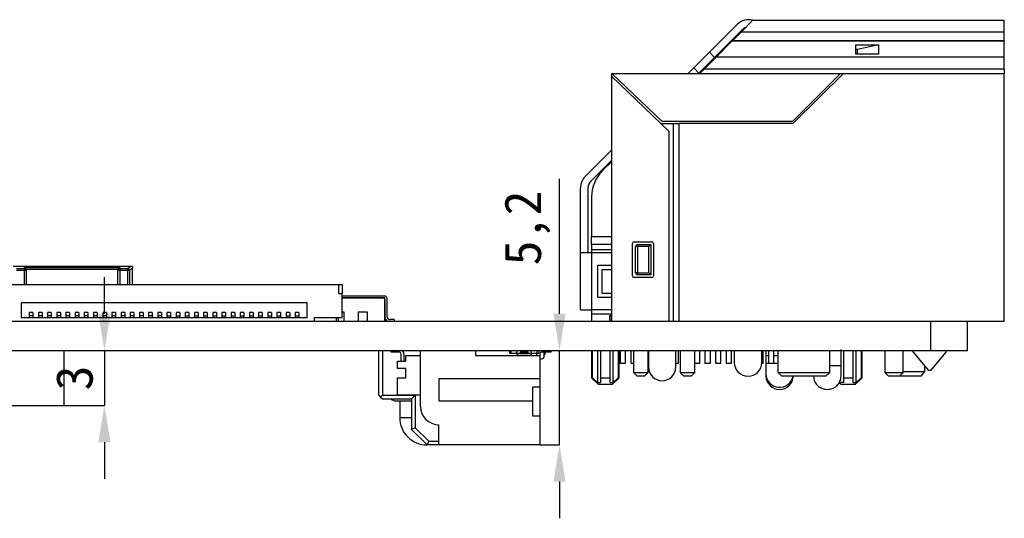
# Model space of a CAD drawing. Header units: millimetres. Extents: x 1603 to 1900, y 1655 to 2075.
# Tile 18 of 52: x 1717 to 1771, y 1747 to 1774. Entities that reach past the tile are written whole.
import ezdxf

# ---------------------------------------------------------------- set-up
doc = ezdxf.new("R2010")
doc.units = ezdxf.units.MM
doc.styles.add('黑体高度2mm', font='simhei.ttf', dxfattribs={"height": 2})
doc.dimstyles.new('红色高度2mm', dxfattribs={"dimtxt": 2, "dimasz": 2, "dimexe": 0, "dimexo": 0, "dimtad": 1, "dimdec": 1, "dimtxsty": '黑体高度2mm', "dimcen": 2.5, "dimclrd": 1, "dimclre": 1, "dimclrt": 1, "dimadec": 0, "dimazin": 0, "dimtfac": 1, "dimtdec": 1, "dimtmove": 0, "dimatfit": 3, "dimfxl": 1, "dimarcsym": 0})

# ---------------------------------------------------------------- blocks, each defined once
blk = doc.blocks.new('*D99')
at = {"color": 1, "lineweight": -2, "transparency": 16777216}
for p, q in [((1746.91, 1757.861), (1746.91, 1765.212)), ((1745.833, 1755.861), (1746.91, 1755.861)), ((1746.91, 1750.711), (1746.91, 1755.861)), ((1745.833, 1750.711), (1746.91, 1750.711)), ((1746.91, 1748.711), (1746.91, 1746.711))]:
    blk.add_line(p, q, dxfattribs=at)
at = {"color": 1, "transparency": 16777216}
for points in [[(1746.577, 1757.861), (1747.244, 1757.861), (1746.91, 1755.861)], [(1746.577, 1748.711), (1747.244, 1748.711), (1746.91, 1750.711)]]:
    blk.add_solid(points, dxfattribs=at)
at = {"layer": 'Defpoints', "color": 0, "transparency": 16777216}
for p in [(1745.833, 1755.861), (1746.91, 1755.861), (1745.833, 1750.711)]:
    blk.add_point(p, dxfattribs=at)
at = {"color": 1, "transparency": 16777216, "insert": (1745.162, 1762.537), "char_height": 2, "attachment_point": 5, "rotation": 90, "style": '黑体高度2mm'}
blk.add_mtext('5,2', dxfattribs=at)
blk = doc.blocks.new('*D102')
at = {"color": 1, "lineweight": -2, "transparency": 16777216}
for p, q in [((1722.104, 1757.861), (1722.104, 1759.861)), ((1719.91, 1755.861), (1722.104, 1755.861)), ((1722.104, 1755.861), (1722.104, 1752.861)), ((1719.91, 1752.861), (1722.104, 1752.861)), ((1722.104, 1750.861), (1722.104, 1748.861))]:
    blk.add_line(p, q, dxfattribs=at)
at = {"color": 1, "transparency": 16777216}
for points in [[(1721.77, 1757.861), (1722.437, 1757.861), (1722.104, 1755.861)], [(1721.77, 1750.861), (1722.437, 1750.861), (1722.104, 1752.861)]]:
    blk.add_solid(points, dxfattribs=at)
at = {"layer": 'Defpoints', "color": 0, "transparency": 16777216}
for p in [(1719.91, 1755.861), (1719.91, 1752.861), (1722.104, 1752.861)]:
    blk.add_point(p, dxfattribs=at)
at = {"color": 1, "transparency": 16777216, "insert": (1720.479, 1754.361), "char_height": 2, "attachment_point": 5, "rotation": 90, "style": '黑体高度2mm'}
blk.add_mtext('3', dxfattribs=at)

msp = doc.modelspace()

# ---------------------------------------------------------------- linework, layer by layer
at = {"color": 7, "linetype": 'Continuous', "lineweight": 25}
for p, q in [((1755.079, 1772.114), (1756.592, 1773.627)), ((1757.457, 1773.86), (1756.829, 1773.232)), ((1757.458, 1773.861), (1771.158, 1773.861)), ((1766.007, 1773.865), (1766.005, 1773.861)), ((1771.158, 1773.232), (1771.158, 1773.861)), ((1756.875, 1773.345), (1755.361, 1771.831)), ((1756.829, 1773.232), (1756.356, 1772.759)), ((1756.829, 1773.232), (1771.158, 1773.232)), ((1771.158, 1772.759), (1771.158, 1773.232)), ((1756.313, 1772.716), (1755.452, 1771.855)), ((1756.313, 1772.716), (1756.356, 1772.759)), ((1771.158, 1772.716), (1756.313, 1772.716)), ((1756.356, 1772.759), (1771.158, 1772.759)), ((1763.058, 1772.516), (1764.308, 1772.516)), ((1763.058, 1772.009), (1763.058, 1772.516)), ((1764.308, 1772.516), (1763.158, 1772.258)), ((1764.308, 1772.516), (1764.308, 1772.009)), ((1771.158, 1772.759), (1771.158, 1772.716)), ((1771.158, 1771.855), (1771.158, 1772.716)), ((1754.231, 1771.267), (1755.079, 1772.114)), ((1755.361, 1771.831), (1754.514, 1770.984)), ((1755.452, 1771.855), (1754.788, 1771.191)), ((1755.361, 1771.831), (1755.079, 1772.114)), ((1771.158, 1771.855), (1755.452, 1771.855)), ((1763.158, 1772.258), (1763.058, 1772.258)), ((1764.308, 1772.009), (1763.058, 1772.009)), ((1763.158, 1772.009), (1763.158, 1772.258)), ((1771.158, 1771.191), (1771.158, 1771.855)), ((1753.926, 1770.961), (1754.231, 1771.267)), ((1754.231, 1771.267), (1754.514, 1770.984)), ((1749.758, 1770.961), (1752.49, 1768.359)), ((1749.758, 1770.961), (1762.232, 1770.961)), ((1749.758, 1770.801), (1749.758, 1770.961)), ((1749.758, 1757.461), (1749.758, 1770.801)), ((1752.442, 1768.241), (1749.758, 1770.801)), ((1754.514, 1770.984), (1754.491, 1770.961)), ((1754.788, 1771.191), (1754.558, 1770.961)), ((1771.158, 1771.191), (1754.788, 1771.191)), ((1759.63, 1768.359), (1762.232, 1770.961)), ((1762.395, 1770.961), (1759.63, 1768.241)), ((1762.232, 1770.961), (1762.395, 1770.961)), ((1762.395, 1770.961), (1771.158, 1770.961)), ((1763.423, 1770.961), (1763.423, 1770.965)), ((1771.158, 1771.191), (1771.158, 1770.961)), ((1771.158, 1757.461), (1771.158, 1770.961)), ((1752.883, 1767.8), (1752.442, 1768.241)), ((1752.442, 1768.241), (1753.098, 1768.241)), ((1752.49, 1768.359), (1759.63, 1768.359)), ((1753.098, 1768.241), (1753.098, 1757.461)), ((1753.098, 1768.241), (1753.41, 1768.241)), ((1753.41, 1768.241), (1753.41, 1757.461)), ((1759.63, 1768.241), (1753.41, 1768.241)), ((1752.883, 1757.461), (1752.883, 1767.8)), ((1748.322, 1765.357), (1749.758, 1766.794)), ((1749.758, 1766.228), (1748.605, 1765.074)), ((1749.758, 1766.161), (1749.244, 1765.647)), ((1748.058, 1761.181), (1748.058, 1764.721)), ((1748.458, 1764.721), (1748.458, 1761.181)), ((1748.658, 1764.233), (1748.658, 1762.081)), ((1748.658, 1761.629), (1748.658, 1762.081)), ((1748.658, 1761.629), (1748.658, 1761.369)), ((1750.884, 1759.931), (1750.884, 1761.691)), ((1750.984, 1761.791), (1751.928, 1761.791)), ((1751.158, 1761.633), (1751.885, 1761.633)), ((1751.158, 1761.633), (1751.158, 1761.533)), ((1751.885, 1761.633), (1751.785, 1761.533)), ((1751.885, 1761.633), (1751.885, 1759.985)), ((1752.028, 1761.691), (1752.028, 1759.931)), ((1748.058, 1758.081), (1748.058, 1761.181)), ((1748.658, 1761.181), (1748.658, 1758.081)), ((1749.758, 1761.181), (1748.658, 1761.181)), ((1751.058, 1760.085), (1751.058, 1761.533)), ((1751.158, 1761.533), (1751.058, 1761.533)), ((1751.785, 1761.533), (1751.158, 1761.533)), ((1751.158, 1761.533), (1751.158, 1760.085)), ((1751.785, 1760.085), (1751.785, 1761.533)), ((1749.008, 1760.506), (1749.758, 1760.506)), ((1749.008, 1758.756), (1749.008, 1760.506)), ((1717.137, 1760.461), (1723.541, 1760.461)), ((1717.307, 1760.325), (1717.739, 1760.325)), ((1717.739, 1760.228), (1717.307, 1760.228)), ((1717.739, 1760.325), (1717.739, 1760.378)), ((1717.739, 1760.378), (1722.939, 1760.378)), ((1717.739, 1760.228), (1717.739, 1760.325)), ((1717.839, 1760.228), (1717.739, 1760.228)), ((1722.842, 1760.28), (1717.837, 1760.28)), ((1717.839, 1760.259), (1717.839, 1760.228)), ((1717.839, 1760.228), (1717.839, 1759.461)), ((1722.839, 1760.228), (1722.839, 1760.259)), ((1722.839, 1759.461), (1722.839, 1760.228)), ((1722.939, 1760.228), (1722.839, 1760.228)), ((1722.939, 1760.378), (1722.939, 1760.325)), ((1722.939, 1760.325), (1722.939, 1760.228)), ((1722.939, 1760.325), (1723.372, 1760.325)), ((1723.372, 1760.228), (1722.939, 1760.228)), ((1723.372, 1760.325), (1723.541, 1760.461)), ((1723.372, 1760.325), (1723.372, 1760.228)), ((1723.469, 1760.228), (1723.372, 1760.228)), ((1723.639, 1760.364), (1723.469, 1760.228)), ((1723.541, 1760.461), (1723.608, 1760.461)), ((1723.639, 1760.433), (1723.639, 1760.364)), ((1723.639, 1759.461), (1723.639, 1760.364)), ((1749.228, 1758.981), (1749.228, 1760.281)), ((1749.228, 1760.281), (1749.758, 1760.281)), ((1751.158, 1760.085), (1751.058, 1760.085)), ((1751.158, 1760.085), (1751.158, 1759.985)), ((1751.158, 1760.085), (1751.785, 1760.085)), ((1751.885, 1759.985), (1751.158, 1759.985)), ((1751.885, 1759.985), (1751.785, 1760.085)), ((1715.858, 1759.461), (1734.858, 1759.461)), ((1734.858, 1759.461), (1734.858, 1758.961)), ((1734.858, 1759.461), (1735.058, 1759.461)), ((1735.058, 1759.461), (1735.058, 1758.961)), ((1751.928, 1759.831), (1750.984, 1759.831)), ((1734.858, 1758.961), (1735.058, 1758.961)), ((1735.058, 1757.661), (1735.058, 1758.961)), ((1749.228, 1758.981), (1749.758, 1758.981)), ((1717.558, 1758.461), (1717.558, 1757.661)), ((1733.158, 1758.461), (1717.558, 1758.461)), ((1733.158, 1757.661), (1733.158, 1758.461)), ((1735.058, 1758.831), (1737.398, 1758.831)), ((1737.398, 1758.731), (1735.058, 1758.731)), ((1735.058, 1758.731), (1737.298, 1758.731)), ((1737.398, 1757.461), (1737.398, 1758.731)), ((1737.398, 1758.631), (1737.398, 1757.661)), ((1737.498, 1758.731), (1737.498, 1757.741)), ((1749.758, 1758.756), (1749.008, 1758.756)), ((1718.208, 1757.921), (1718.008, 1757.921)), ((1718.008, 1757.921), (1718.008, 1757.751)), ((1718.208, 1757.921), (1718.208, 1757.751)), ((1718.708, 1757.921), (1718.508, 1757.921)), ((1718.508, 1757.921), (1718.508, 1757.751)), ((1718.708, 1757.921), (1718.708, 1757.751)), ((1719.208, 1757.921), (1719.008, 1757.921)), ((1719.008, 1757.921), (1719.008, 1757.751)), ((1719.208, 1757.921), (1719.208, 1757.751)), ((1719.708, 1757.921), (1719.508, 1757.921)), ((1719.508, 1757.921), (1719.508, 1757.751)), ((1719.708, 1757.921), (1719.708, 1757.751)), ((1720.208, 1757.921), (1720.008, 1757.921)), ((1720.008, 1757.921), (1720.008, 1757.751)), ((1720.208, 1757.921), (1720.208, 1757.751)), ((1720.708, 1757.921), (1720.508, 1757.921)), ((1720.508, 1757.921), (1720.508, 1757.751)), ((1720.708, 1757.921), (1720.708, 1757.751)), ((1721.208, 1757.921), (1721.008, 1757.921)), ((1721.008, 1757.921), (1721.008, 1757.751)), ((1721.208, 1757.921), (1721.208, 1757.751)), ((1721.708, 1757.921), (1721.508, 1757.921)), ((1721.508, 1757.921), (1721.508, 1757.751)), ((1721.708, 1757.921), (1721.708, 1757.751)), ((1722.208, 1757.921), (1722.008, 1757.921)), ((1722.008, 1757.921), (1722.008, 1757.751)), ((1722.208, 1757.921), (1722.208, 1757.751)), ((1722.708, 1757.921), (1722.508, 1757.921)), ((1722.508, 1757.921), (1722.508, 1757.751)), ((1722.708, 1757.921), (1722.708, 1757.751)), ((1723.208, 1757.921), (1723.008, 1757.921)), ((1723.008, 1757.921), (1723.008, 1757.751)), ((1723.208, 1757.921), (1723.208, 1757.751)), ((1723.708, 1757.921), (1723.508, 1757.921)), ((1723.508, 1757.921), (1723.508, 1757.751)), ((1723.708, 1757.921), (1723.708, 1757.751)), ((1724.208, 1757.921), (1724.008, 1757.921)), ((1724.008, 1757.921), (1724.008, 1757.751)), ((1724.208, 1757.921), (1724.208, 1757.751)), ((1724.708, 1757.921), (1724.508, 1757.921)), ((1724.508, 1757.921), (1724.508, 1757.751)), ((1724.708, 1757.921), (1724.708, 1757.751)), ((1725.208, 1757.921), (1725.008, 1757.921)), ((1725.008, 1757.921), (1725.008, 1757.751)), ((1725.208, 1757.921), (1725.208, 1757.751)), ((1725.708, 1757.921), (1725.508, 1757.921)), ((1725.508, 1757.921), (1725.508, 1757.751)), ((1725.708, 1757.921), (1725.708, 1757.751)), ((1726.208, 1757.921), (1726.008, 1757.921)), ((1726.008, 1757.921), (1726.008, 1757.751)), ((1726.208, 1757.921), (1726.208, 1757.751)), ((1726.708, 1757.921), (1726.508, 1757.921)), ((1726.508, 1757.921), (1726.508, 1757.751)), ((1726.708, 1757.921), (1726.708, 1757.751)), ((1727.208, 1757.921), (1727.008, 1757.921)), ((1727.008, 1757.921), (1727.008, 1757.751)), ((1727.208, 1757.921), (1727.208, 1757.751)), ((1727.708, 1757.921), (1727.508, 1757.921)), ((1727.508, 1757.921), (1727.508, 1757.751)), ((1727.708, 1757.921), (1727.708, 1757.751)), ((1728.208, 1757.921), (1728.008, 1757.921)), ((1728.008, 1757.921), (1728.008, 1757.751)), ((1728.208, 1757.921), (1728.208, 1757.751)), ((1728.708, 1757.921), (1728.508, 1757.921)), ((1728.508, 1757.921), (1728.508, 1757.751)), ((1728.708, 1757.921), (1728.708, 1757.751)), ((1729.208, 1757.921), (1729.008, 1757.921)), ((1729.008, 1757.921), (1729.008, 1757.751)), ((1729.208, 1757.921), (1729.208, 1757.751)), ((1729.708, 1757.921), (1729.508, 1757.921)), ((1729.508, 1757.921), (1729.508, 1757.751)), ((1729.708, 1757.921), (1729.708, 1757.751)), ((1730.208, 1757.921), (1730.008, 1757.921)), ((1730.008, 1757.921), (1730.008, 1757.751)), ((1730.208, 1757.921), (1730.208, 1757.751)), ((1730.708, 1757.921), (1730.508, 1757.921)), ((1730.508, 1757.921), (1730.508, 1757.751)), ((1730.708, 1757.921), (1730.708, 1757.751)), ((1731.208, 1757.921), (1731.008, 1757.921)), ((1731.008, 1757.921), (1731.008, 1757.751)), ((1731.208, 1757.921), (1731.208, 1757.751)), ((1731.708, 1757.921), (1731.508, 1757.921)), ((1731.508, 1757.921), (1731.508, 1757.751)), ((1731.708, 1757.921), (1731.708, 1757.751)), ((1732.208, 1757.921), (1732.008, 1757.921)), ((1732.008, 1757.921), (1732.008, 1757.751)), ((1732.208, 1757.921), (1732.208, 1757.751)), ((1732.708, 1757.921), (1732.508, 1757.921)), ((1732.508, 1757.921), (1732.508, 1757.751)), ((1732.708, 1757.921), (1732.708, 1757.751)), ((1735.058, 1757.961), (1735.158, 1757.961)), ((1735.158, 1757.961), (1735.158, 1757.461)), ((1735.928, 1757.961), (1735.928, 1757.461)), ((1735.928, 1757.961), (1736.428, 1757.961)), ((1736.428, 1757.961), (1736.428, 1757.461)), ((1749.758, 1758.081), (1748.658, 1758.081)), ((1748.658, 1758.081), (1748.658, 1757.861)), ((1748.658, 1757.861), (1749.758, 1757.861)), ((1748.658, 1757.861), (1748.658, 1757.461)), ((1660.158, 1757.461), (1767.158, 1757.461)), ((1717.558, 1757.661), (1733.158, 1757.661)), ((1718.008, 1757.751), (1718.008, 1757.661)), ((1718.208, 1757.751), (1718.008, 1757.751)), ((1718.208, 1757.751), (1718.208, 1757.661)), ((1718.508, 1757.751), (1718.508, 1757.661)), ((1718.708, 1757.751), (1718.508, 1757.751)), ((1718.708, 1757.751), (1718.708, 1757.661)), ((1719.208, 1757.751), (1719.008, 1757.751)), ((1719.008, 1757.751), (1719.008, 1757.661)), ((1719.208, 1757.751), (1719.208, 1757.661)), ((1719.508, 1757.751), (1719.508, 1757.661)), ((1719.708, 1757.751), (1719.508, 1757.751)), ((1719.708, 1757.751), (1719.708, 1757.661)), ((1720.008, 1757.751), (1720.008, 1757.661)), ((1720.208, 1757.751), (1720.008, 1757.751)), ((1720.208, 1757.751), (1720.208, 1757.661)), ((1720.708, 1757.751), (1720.508, 1757.751)), ((1720.508, 1757.751), (1720.508, 1757.661)), ((1720.708, 1757.751), (1720.708, 1757.661)), ((1721.008, 1757.751), (1721.008, 1757.661)), ((1721.208, 1757.751), (1721.008, 1757.751)), ((1721.208, 1757.751), (1721.208, 1757.661)), ((1721.508, 1757.751), (1721.508, 1757.661)), ((1721.708, 1757.751), (1721.508, 1757.751)), ((1721.708, 1757.751), (1721.708, 1757.661)), ((1722.008, 1757.751), (1722.008, 1757.661)), ((1722.208, 1757.751), (1722.008, 1757.751)), ((1722.208, 1757.751), (1722.208, 1757.661)), ((1722.508, 1757.751), (1722.508, 1757.661)), ((1722.708, 1757.751), (1722.508, 1757.751)), ((1722.708, 1757.751), (1722.708, 1757.661)), ((1723.208, 1757.751), (1723.008, 1757.751)), ((1723.008, 1757.751), (1723.008, 1757.661)), ((1723.208, 1757.751), (1723.208, 1757.661)), ((1723.708, 1757.751), (1723.508, 1757.751)), ((1723.508, 1757.751), (1723.508, 1757.661)), ((1723.708, 1757.751), (1723.708, 1757.661)), ((1724.208, 1757.751), (1724.008, 1757.751)), ((1724.008, 1757.751), (1724.008, 1757.661)), ((1724.208, 1757.751), (1724.208, 1757.661)), ((1724.708, 1757.751), (1724.508, 1757.751)), ((1724.508, 1757.751), (1724.508, 1757.661)), ((1724.708, 1757.751), (1724.708, 1757.661)), ((1725.208, 1757.751), (1725.008, 1757.751)), ((1725.008, 1757.751), (1725.008, 1757.661)), ((1725.208, 1757.751), (1725.208, 1757.661)), ((1725.508, 1757.751), (1725.708, 1757.751)), ((1725.508, 1757.751), (1725.508, 1757.661)), ((1725.708, 1757.751), (1725.708, 1757.661)), ((1726.008, 1757.751), (1726.208, 1757.751)), ((1726.008, 1757.751), (1726.008, 1757.661)), ((1726.208, 1757.751), (1726.208, 1757.661)), ((1726.508, 1757.751), (1726.708, 1757.751)), ((1726.508, 1757.751), (1726.508, 1757.661)), ((1726.708, 1757.751), (1726.708, 1757.661)), ((1727.008, 1757.751), (1727.208, 1757.751)), ((1727.008, 1757.751), (1727.008, 1757.661)), ((1727.208, 1757.751), (1727.208, 1757.661)), ((1727.508, 1757.751), (1727.708, 1757.751)), ((1727.508, 1757.751), (1727.508, 1757.661)), ((1727.708, 1757.751), (1727.708, 1757.661)), ((1728.008, 1757.751), (1728.008, 1757.661)), ((1728.008, 1757.751), (1728.208, 1757.751)), ((1728.208, 1757.751), (1728.208, 1757.661)), ((1728.508, 1757.751), (1728.708, 1757.751)), ((1728.508, 1757.751), (1728.508, 1757.661)), ((1728.708, 1757.751), (1728.708, 1757.661)), ((1729.008, 1757.751), (1729.208, 1757.751)), ((1729.008, 1757.751), (1729.008, 1757.661)), ((1729.208, 1757.751), (1729.208, 1757.661)), ((1729.508, 1757.751), (1729.708, 1757.751)), ((1729.508, 1757.751), (1729.508, 1757.661)), ((1729.708, 1757.751), (1729.708, 1757.661)), ((1730.008, 1757.751), (1730.208, 1757.751)), ((1730.008, 1757.751), (1730.008, 1757.661)), ((1730.208, 1757.751), (1730.208, 1757.661)), ((1730.508, 1757.751), (1730.708, 1757.751)), ((1730.508, 1757.751), (1730.508, 1757.661)), ((1730.708, 1757.751), (1730.708, 1757.661)), ((1731.008, 1757.751), (1731.208, 1757.751)), ((1731.008, 1757.751), (1731.008, 1757.661)), ((1731.208, 1757.751), (1731.208, 1757.661)), ((1731.508, 1757.751), (1731.708, 1757.751)), ((1731.508, 1757.751), (1731.508, 1757.661)), ((1731.708, 1757.751), (1731.708, 1757.661)), ((1732.008, 1757.751), (1732.208, 1757.751)), ((1732.008, 1757.751), (1732.008, 1757.661)), ((1732.208, 1757.751), (1732.208, 1757.661)), ((1732.508, 1757.751), (1732.708, 1757.751)), ((1732.508, 1757.751), (1732.508, 1757.661)), ((1732.708, 1757.751), (1732.708, 1757.661)), ((1733.558, 1757.461), (1733.558, 1757.661)), ((1733.558, 1757.661), (1735.058, 1757.661)), ((1734.758, 1757.461), (1734.758, 1757.661)), ((1734.858, 1757.461), (1734.858, 1757.661)), ((1737.898, 1757.541), (1737.698, 1757.541)), ((1737.898, 1757.541), (1737.898, 1757.461)), ((1749.658, 1757.761), (1749.758, 1757.761)), ((1749.658, 1757.461), (1749.658, 1757.761)), ((1749.678, 1757.461), (1749.678, 1757.761)), ((1767.158, 1755.861), (1767.158, 1757.461)), ((1767.158, 1757.461), (1769.109, 1757.461)), ((1769.109, 1757.461), (1771.158, 1757.461)), ((1769.158, 1755.861), (1769.158, 1757.461)), ((1660.158, 1755.861), (1767.158, 1755.861)), ((1719.91, 1752.861), (1719.91, 1755.861)), ((1737.058, 1753.421), (1737.058, 1755.861)), ((1737.258, 1755.861), (1737.258, 1753.421)), ((1737.733, 1755.761), (1737.733, 1755.861)), ((1738.183, 1755.761), (1737.733, 1755.761)), ((1739.333, 1752.811), (1739.333, 1755.861)), ((1742.333, 1755.861), (1742.333, 1755.581)), ((1744.183, 1755.861), (1744.183, 1755.711)), ((1744.183, 1755.711), (1744.283, 1755.711)), ((1744.283, 1755.711), (1744.583, 1755.711)), ((1744.583, 1755.711), (1744.583, 1755.861)), ((1744.583, 1755.711), (1744.77, 1755.711)), ((1744.77, 1755.711), (1745.197, 1755.711)), ((1744.783, 1755.861), (1744.783, 1755.761)), ((1745.183, 1755.761), (1744.783, 1755.761)), ((1745.183, 1755.761), (1745.183, 1755.861)), ((1745.197, 1755.711), (1745.383, 1755.711)), ((1745.383, 1755.711), (1745.383, 1755.861)), ((1745.383, 1755.711), (1745.683, 1755.711)), ((1745.683, 1755.711), (1745.783, 1755.711)), ((1745.783, 1755.861), (1745.783, 1755.711)), ((1746.433, 1755.761), (1745.933, 1755.761)), ((1746.078, 1755.561), (1746.078, 1755.761)), ((1746.138, 1755.711), (1746.138, 1755.761)), ((1746.433, 1755.861), (1746.433, 1755.761)), ((1748.658, 1755.861), (1748.658, 1754.371)), ((1748.658, 1755.861), (1748.658, 1754.961)), ((1748.708, 1754.371), (1748.708, 1755.861)), ((1748.987, 1755.861), (1748.987, 1754.121)), ((1749.138, 1755.861), (1749.138, 1754.371)), ((1749.678, 1754.371), (1749.678, 1755.861)), ((1749.829, 1754.121), (1749.829, 1755.861)), ((1750.108, 1755.861), (1750.108, 1754.371)), ((1750.158, 1754.371), (1750.158, 1755.861)), ((1750.158, 1754.961), (1750.158, 1755.861)), ((1750.214, 1755.861), (1750.214, 1755.161)), ((1750.514, 1755.161), (1750.514, 1755.861)), ((1750.791, 1755.861), (1750.791, 1755.161)), ((1750.948, 1755.861), (1750.948, 1754.661)), ((1751.748, 1754.661), (1751.748, 1755.861)), ((1751.758, 1755.861), (1751.758, 1754.961)), ((1753.258, 1754.961), (1753.258, 1755.861)), ((1753.401, 1755.161), (1753.401, 1755.861)), ((1753.488, 1755.861), (1753.488, 1754.661)), ((1754.288, 1754.661), (1754.288, 1755.861)), ((1754.556, 1755.161), (1754.556, 1755.861)), ((1754.834, 1755.861), (1754.834, 1755.161)), ((1755.134, 1755.161), (1755.134, 1755.861)), ((1755.411, 1755.861), (1755.411, 1755.161)), ((1755.711, 1755.161), (1755.711, 1755.861)), ((1755.989, 1755.861), (1755.989, 1755.161)), ((1756.289, 1755.161), (1756.289, 1755.861)), ((1756.438, 1755.861), (1756.438, 1755.211)), ((1757.938, 1755.211), (1757.938, 1755.861)), ((1758.021, 1755.161), (1758.021, 1755.861)), ((1758.158, 1755.861), (1758.158, 1755.589)), ((1758.299, 1755.861), (1758.299, 1755.161)), ((1758.599, 1755.161), (1758.599, 1755.861)), ((1758.824, 1754.661), (1758.824, 1755.861)), ((1761.652, 1754.661), (1761.652, 1755.861)), ((1762.388, 1755.861), (1762.388, 1754.371)), ((1762.928, 1754.371), (1762.928, 1755.861)), ((1763.079, 1754.121), (1763.079, 1755.861)), ((1763.358, 1755.861), (1763.358, 1754.371)), ((1763.408, 1754.371), (1763.408, 1755.861)), ((1764.638, 1755.861), (1764.638, 1754.661)), ((1765.638, 1754.661), (1765.638, 1755.861)), ((1766.183, 1755.761), (1766.183, 1755.861)), ((1766.183, 1755.761), (1767.022, 1754.761)), ((1767.144, 1754.761), (1767.983, 1755.761)), ((1767.158, 1755.861), (1769.158, 1755.861)), ((1767.983, 1755.761), (1767.983, 1755.861)), ((1738.083, 1755.281), (1738.533, 1755.281)), ((1738.083, 1754.881), (1738.083, 1755.281)), ((1738.283, 1755.281), (1738.283, 1755.661)), ((1738.433, 1755.661), (1738.433, 1755.281)), ((1738.533, 1755.281), (1738.533, 1755.581)), ((1738.533, 1755.581), (1739.333, 1755.581)), ((1742.333, 1755.581), (1745.833, 1755.581)), ((1744.603, 1755.611), (1745.363, 1755.611)), ((1744.603, 1755.581), (1744.603, 1755.611)), ((1745.363, 1755.611), (1745.363, 1755.581)), ((1745.683, 1755.581), (1745.683, 1755.661)), ((1745.833, 1755.661), (1745.833, 1755.581)), ((1745.833, 1755.581), (1745.833, 1754.311)), ((1745.833, 1755.411), (1745.928, 1755.411)), ((1750.214, 1755.161), (1750.514, 1755.161)), ((1750.791, 1755.161), (1750.948, 1755.161)), ((1753.258, 1755.161), (1753.401, 1755.161)), ((1754.288, 1755.161), (1754.556, 1755.161)), ((1754.834, 1755.161), (1755.134, 1755.161)), ((1755.411, 1755.161), (1755.711, 1755.161)), ((1755.989, 1755.161), (1756.289, 1755.161)), ((1757.937, 1755.161), (1758.021, 1755.161)), ((1758.158, 1755.589), (1758.158, 1755.152)), ((1758.158, 1755.152), (1758.158, 1754.576)), ((1758.299, 1755.161), (1758.599, 1755.161)), ((1738.533, 1754.881), (1738.083, 1754.881)), ((1738.533, 1754.361), (1738.533, 1754.881)), ((1750.948, 1754.661), (1751.148, 1754.461)), ((1750.948, 1754.661), (1751.748, 1754.661)), ((1751.548, 1754.461), (1751.748, 1754.661)), ((1753.488, 1754.661), (1753.688, 1754.461)), ((1753.488, 1754.661), (1754.288, 1754.661)), ((1754.088, 1754.461), (1754.288, 1754.661)), ((1758.824, 1754.661), (1761.652, 1754.661)), ((1759.038, 1754.461), (1758.824, 1754.661)), ((1761.652, 1754.661), (1761.438, 1754.461)), ((1762.258, 1754.457), (1762.258, 1755.033)), ((1764.638, 1754.661), (1764.838, 1754.461)), ((1764.638, 1754.661), (1765.638, 1754.661)), ((1765.438, 1754.461), (1765.638, 1754.661)), ((1765.638, 1754.711), (1766.833, 1754.711)), ((1766.623, 1754.461), (1766.833, 1754.711)), ((1766.833, 1754.711), (1766.833, 1754.987)), ((1767.144, 1754.761), (1767.022, 1754.761)), ((1738.083, 1753.431), (1738.083, 1754.361)), ((1738.083, 1754.361), (1738.533, 1754.361)), ((1745.833, 1754.311), (1740.333, 1754.311)), ((1740.333, 1754.311), (1740.333, 1753.111)), ((1745.833, 1754.311), (1745.833, 1753.861)), ((1748.658, 1754.371), (1749.012, 1754.018)), ((1748.658, 1754.371), (1748.708, 1754.371)), ((1748.987, 1754.121), (1748.708, 1754.371)), ((1748.987, 1754.121), (1749.138, 1754.121)), ((1749.138, 1754.371), (1749.678, 1754.371)), ((1749.138, 1754.371), (1749.138, 1754.121)), ((1749.678, 1754.121), (1749.678, 1754.371)), ((1749.678, 1754.121), (1749.829, 1754.121)), ((1749.805, 1754.018), (1750.158, 1754.371)), ((1750.108, 1754.371), (1749.829, 1754.121)), ((1750.108, 1754.371), (1750.158, 1754.371)), ((1751.548, 1754.461), (1751.148, 1754.461)), ((1754.088, 1754.461), (1753.688, 1754.461)), ((1758.158, 1754.576), (1758.158, 1754.457)), ((1761.438, 1754.461), (1759.038, 1754.461)), ((1759.658, 1754.457), (1759.658, 1754.461)), ((1760.758, 1754.461), (1760.758, 1754.457)), ((1762.158, 1754.121), (1762.261, 1754.018)), ((1762.388, 1754.121), (1762.237, 1754.121)), ((1762.388, 1754.371), (1762.928, 1754.371)), ((1762.388, 1754.371), (1762.388, 1754.121)), ((1762.928, 1754.121), (1762.928, 1754.371)), ((1762.928, 1754.121), (1763.079, 1754.121)), ((1763.055, 1754.018), (1763.408, 1754.371)), ((1763.358, 1754.371), (1763.079, 1754.121)), ((1763.358, 1754.371), (1763.408, 1754.371)), ((1765.438, 1754.461), (1764.838, 1754.461)), ((1765.441, 1754.464), (1765.443, 1754.461)), ((1766.623, 1754.461), (1765.443, 1754.461)), ((1745.833, 1753.861), (1745.433, 1753.861)), ((1745.433, 1753.861), (1745.433, 1753.111)), ((1745.833, 1753.861), (1745.833, 1752.301)), ((1737.058, 1753.421), (1737.158, 1753.321)), ((1737.258, 1753.421), (1737.158, 1753.321)), ((1737.158, 1753.321), (1737.258, 1753.221)), ((1737.258, 1753.421), (1739.048, 1753.421)), ((1737.258, 1753.221), (1738.848, 1753.221)), ((1737.981, 1753.116), (1738.848, 1753.116)), ((1739.333, 1753.431), (1738.083, 1753.431)), ((1738.198, 1753.116), (1738.198, 1752.211)), ((1739.048, 1753.421), (1738.848, 1753.221)), ((1738.848, 1753.221), (1738.848, 1751.561)), ((1739.048, 1753.421), (1739.048, 1751.644)), ((1740.333, 1753.111), (1745.433, 1753.111)), ((1745.433, 1753.111), (1745.433, 1752.301)), ((1715.41, 1752.861), (1717.66, 1752.861)), ((1717.66, 1752.861), (1719.91, 1752.861)), ((1745.433, 1752.301), (1745.833, 1752.301)), ((1745.833, 1752.301), (1745.833, 1750.711)), ((1739.048, 1751.644), (1738.848, 1751.561)), ((1739.698, 1750.711), (1738.848, 1751.561)), ((1739.048, 1751.644), (1739.781, 1750.911)), ((1740.333, 1750.711), (1740.333, 1751.811)), ((1739.781, 1750.911), (1739.698, 1750.711)), ((1739.781, 1750.911), (1740.333, 1750.911)), ((1740.333, 1750.711), (1739.698, 1750.711)), ((1745.833, 1750.711), (1740.333, 1750.711))]:
    msp.add_line(p, q, dxfattribs=at)
at = {"color": 8, "linetype": 'Continuous', "lineweight": 25}
for p, q in [((1748.658, 1762.081), (1749.758, 1762.081)), ((1749.758, 1761.629), (1748.658, 1761.629)), ((1748.658, 1761.369), (1749.758, 1761.369)), ((1717.739, 1759.461), (1717.739, 1760.228)), ((1722.939, 1760.228), (1722.939, 1759.461)), ((1723.372, 1759.461), (1723.372, 1760.228)), ((1723.469, 1760.228), (1723.469, 1759.461)), ((1744.283, 1755.711), (1744.283, 1755.861)), ((1745.683, 1755.861), (1745.683, 1755.711)), ((1758.158, 1755.589), (1758.299, 1755.589)), ((1758.824, 1755.152), (1758.158, 1755.152)), ((1758.599, 1755.589), (1758.824, 1755.589)), ((1761.652, 1755.033), (1762.258, 1755.033)), ((1738.198, 1752.211), (1738.848, 1752.211))]:
    msp.add_line(p, q, dxfattribs=at)
at = {"color": 7, "linetype": 'Continuous', "lineweight": 25, "flags": 128}
msp.add_lwpolyline([(1745.683, 1755.661), (1745.688, 1755.71), (1745.688, 1755.711)], dxfattribs=at)
at = {"color": 7, "linetype": 'Continuous', "lineweight": 25}
for centre, radius, start, end in [((1757.228, 1772.991), 0.9, 75.2328, 135), ((1757.228, 1772.991), 0.5, 109.8959, 135), ((1748.958, 1764.721), 0.9, 135, 180), ((1750.658, 1764.233), 2, 135, 180), ((1748.958, 1764.721), 0.5, 135, 180), ((1750.984, 1761.691), 0.1, 90, 180), ((1751.158, 1761.533), 0.1, 90, 180), ((1751.928, 1761.691), 0.1, 0, 90), ((1717.74, 1760.227), 0.099, 0.6137, 90.6008), ((1722.938, 1760.227), 0.099, 89.3992, 179.3863), ((1723.365, 1760.222), 0.104, 3.0376, 86.3087), ((1751.158, 1760.085), 0.1, 180, 270), ((1750.984, 1759.931), 0.1, 180, 270), ((1751.928, 1759.931), 0.1, 270, 0), ((1737.298, 1758.631), 0.1, 0, 90), ((1737.398, 1758.731), 0.1, 0, 90), ((1737.598, 1757.661), 0.2, 180, 270), ((1737.698, 1757.741), 0.2, 180, 270), ((1738.183, 1755.661), 0.1, 0, 90), ((1738.183, 1755.661), 0.25, 0, 53.1301), ((1744.683, 1755.761), 0.1, 330, 0), ((1745.283, 1755.761), 0.1, 180, 210), ((1745.933, 1755.661), 0.1, 90, 180), ((1746.038, 1755.711), 0.1, 293.5782, 0), ((1745.928, 1755.561), 0.15, 270, 0), ((1757.188, 1755.211), 0.75, 180, 0), ((1752.508, 1754.961), 0.75, 180, 0), ((1758.91, 1754.607), 0.753, 182.3426, 348.8187), ((1758.908, 1754.485), 0.751, 182.1482, 357.8518), ((1737.981, 1753.503), 0.387, 226.776, 270), ((1740.333, 1752.811), 1, 180, 270), ((1739.698, 1752.211), 1.5, 180, 270.0183)]:
    msp.add_arc(centre, radius, start, end, dxfattribs=at)
for centre, major_axis, ratio, start_param, end_param in [((1717.739, 1760.28), (0.0776, -0.0776), 0.813314, 0.88799, 2.253603), ((1717.739, 1760.259), (0, 0.102), 0.979024, 4.712389, 4.917572), ((1722.939, 1760.259), (0, -0.102), 0.979024, 4.507206, 4.712389), ((1722.939, 1760.28), (0.0776, 0.0776), 0.813314, 0.88799, 2.253603)]:
    msp.add_ellipse(centre, major_axis=major_axis, ratio=ratio, start_param=start_param, end_param=end_param, dxfattribs=at)
for points in [[(1748.658, 1761.181), (1748.58, 1761.181), (1748.422, 1761.181), (1748.224, 1761.181), (1748.085, 1761.181), (1748.067, 1761.181), (1748.058, 1761.181)], [(1748.058, 1758.081), (1748.067, 1758.081), (1748.085, 1758.081), (1748.224, 1758.081), (1748.422, 1758.081), (1748.58, 1758.081), (1748.658, 1758.081)], [(1762.258, 1755.033), (1762.258, 1755.113), (1762.258, 1755.273), (1762.258, 1755.517), (1762.258, 1755.742), (1762.258, 1755.852), (1762.258, 1755.907)], [(1760.758, 1754.457), (1760.769, 1754.363), (1760.792, 1754.176), (1760.965, 1753.938), (1761.213, 1753.779), (1761.508, 1753.723), (1761.803, 1753.779), (1762.051, 1753.938), (1762.224, 1754.176), (1762.247, 1754.363), (1762.258, 1754.457)], [(1749.008, 1754.021), (1749.014, 1754.021), (1749.026, 1754.021), (1749.119, 1754.021), (1749.251, 1754.021), (1749.408, 1754.021), (1749.565, 1754.021), (1749.698, 1754.021), (1749.79, 1754.021), (1749.802, 1754.021), (1749.808, 1754.021)], [(1762.258, 1754.021), (1762.264, 1754.021), (1762.276, 1754.021), (1762.369, 1754.021), (1762.501, 1754.021), (1762.606, 1754.021), (1762.658, 1754.021)], [(1762.658, 1754.021), (1762.711, 1754.021), (1762.815, 1754.021), (1762.948, 1754.021), (1763.04, 1754.021), (1763.052, 1754.021), (1763.058, 1754.021)]]:
    msp.add_open_spline(points, degree=3, dxfattribs=at)
for points, knots in [([(1748.658, 1761.369), (1748.658, 1761.325), (1748.658, 1761.269), (1748.658, 1761.198), (1748.658, 1761.181)], [0, 0, 0, 0, 0.770336, 1, 1, 1, 1]), ([(1723.608, 1760.461), (1723.618, 1760.455), (1723.629, 1760.447), (1723.638, 1760.436), (1723.639, 1760.433)], [0, 0, 0, 0, 0.787293, 1, 1, 1, 1]), ([(1744.603, 1755.611), (1744.603, 1755.622), (1744.603, 1755.645), (1744.602, 1755.675), (1744.597, 1755.696), (1744.586, 1755.708), (1744.574, 1755.711), (1744.566, 1755.711), (1744.565, 1755.711)], [0, 0, 0, 0, 0.202267, 0.404632, 0.603118, 0.787968, 0.968974, 1, 1, 1, 1]), ([(1745.401, 1755.711), (1745.395, 1755.711), (1745.381, 1755.709), (1745.369, 1755.697), (1745.364, 1755.676), (1745.363, 1755.649), (1745.363, 1755.626), (1745.363, 1755.613), (1745.363, 1755.611)], [0, 0, 0, 0, 0.199972, 0.40095, 0.582926, 0.766807, 0.963501, 1, 1, 1, 1])]:
    msp.add_open_spline(points, degree=3, knots=knots, dxfattribs=at)

# ---------------------------------------------------------------- dimensions: what is measured, and where the dimension line sits
for base, p1, p2, picture, middle in [((1746.910208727, 1755.86124354), (1745.833217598, 1750.71124354), (1745.833217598, 1755.86124354), '*D99', (1745.161613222, 1762.536805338)), ((1722.104, 1752.861), (1719.91, 1755.861), (1719.91, 1752.861), '*D102', (1720.479, 1754.361))]:
    dim = msp.add_linear_dim(base=base, p1=p1, p2=p2, angle=90, dimstyle='红色高度2mm')
    dim.commit()
    dim.dimension.update_dxf_attribs({"geometry": picture, "text_midpoint": middle})

doc.saveas('drawing.dxf')
